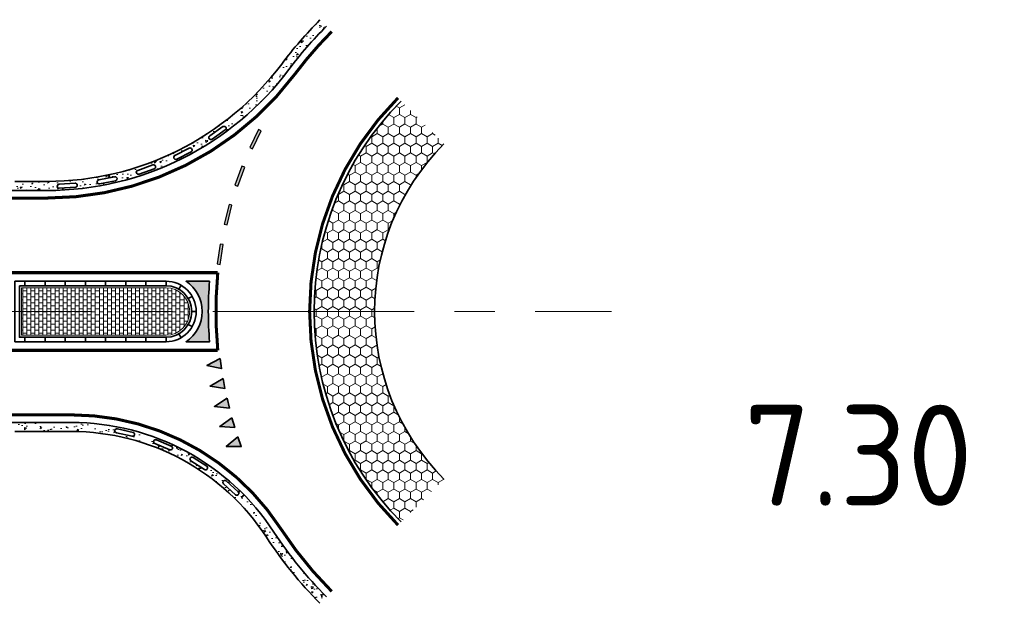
# Model space of a CAD drawing. Header units: metres. Extents: x -699 to 2316, y -1199 to 781.
# Tile 53 of 256: x 457 to 506, y -444 to -415. Entities that reach past the tile are written whole.
import ezdxf

# ---------------------------------------------------------------- set-up
doc = ezdxf.new("R2010")
doc.units = ezdxf.units.M
doc.linetypes.add('AM-AS', pattern=[16, 10, -2, 2, -2])
doc.linetypes.add('VH-RWSBAND', pattern=[24, 10, -2, 2, -2, 2, -2, 2, -2])
for name, color, linetype, lineweight in [('B-WE-AM-AS-G', 10, 'AM-AS', 18), ('N-WE-VH-KANTOPSLUITING_TROTTOIRBAND_RWS-G', 210, 'VH-RWSBAND', 35), ('N-WE-VH-KANTVERHARDING-G', 210, 'Continuous', 35), ('N-WE-VH-STOOTBAND-G', 7, 'Continuous', 35), ('N-WE-VH-VERHARDING_ASFALT_CONSTRUCTIE-A', 252, 'Continuous', 18), ('N-WE-VH-VERHARDING_BETON-G', 252, 'Continuous', 35), ('N-WE-VH-VERHARDING_BETONSTRAATSTEEN-A', 252, 'Continuous', 18), ('N-WE-VW-MARKERING_DWARS_DRIEHOEK_5070-G', 7, 'VW-HAAIETAND70-L-N', 35), ('N-WE-VW-MARKERING_LANGS-S', 7, 'Continuous', 25), ('N-WE-VW-MARKERING_LANGS_STREEP_DOORGETROKKEN_010-G', 7, 'Continuous', 13), ('N-WE-VW-MARKERING_LANGS_STREEP_DOORGETROKKEN_015-G', 7, 'Continuous', 13), ('N-WE-VW-MARKERING_PUNTSTUK-G', 7, 'Continuous', 35), ('X-XX-AL-T50', 130, 'Continuous', 50)]:
    doc.layers.add(name, color=color, linetype=linetype, lineweight=lineweight)
doc.styles.add('NLCS-ISO-ANNOTATIEF-T50', font='NLCS-ISO.ttf', dxfattribs={"height": 5})
doc.linetypes.add('VW-HAAIETAND70-L-N', pattern='A,0,-0.5,[149,NLCS.SHX,S=1,R=0,X=-0.625,Y=0],-0.5', length=1)
pattern_1 = [(270, (0, 0), (0.2749629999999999, -0.4762500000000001), [0.3175, -0.635]), (29.99999999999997, (0, 0), (0.2749630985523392, 0.4762499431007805), [0.3175, -0.635]), (329.9999999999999, (0, 0), (0.5499260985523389, -5.689921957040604e-08), [-0.635, 0.3175])]
pattern_2 = [(230.0000000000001, (-384.1798174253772, -318.4196694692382), (-0.9109233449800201, 0.07969542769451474), [0.09525, -1.04775]), (175.0000000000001, (-384.1798174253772, -318.4196694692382), (0.1762171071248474, -0.9552842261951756), [0.0762, -0.83820292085]), (280.4514447, (-384.2557274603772, -318.4130282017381), (-0.7347062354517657, -0.875588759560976), [0.08095004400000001, -0.890451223]), (226.1842000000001, (-384.1798174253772, -318.6736694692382), (-1.35539520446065, 0.2102116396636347), [0.142875, -1.571625]), (276.6355576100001, (-384.2927669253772, -318.6561519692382), (-1.187020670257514, -1.237130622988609), [0.1214251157, -1.3356780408]), (171.1841511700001, (-384.1798174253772, -318.6736694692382), (-1.187020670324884, -1.237130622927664), [0.11429983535, -1.2572986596]), (201, (-384.3068174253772, -318.6101694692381), (-0.7580719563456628, 0.5113259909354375), [0.09525, -1.04775]), (146, (-384.3068174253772, -318.6101694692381), (-0.3090101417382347, -0.9209398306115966), [0.0762, -0.8382]), (251.4514450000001, (-384.3699900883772, -318.5675589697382), (-1.067082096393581, -0.409613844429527), [0.08095004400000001, -0.8904496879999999]), (217.5000000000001, (-384.1798174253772, -318.4196694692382), (-0.01544301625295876, -0.4227751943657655), [0, -0.82804, 0, -0.8509000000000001, 0, -0.8413750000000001]), (187.5, (-384.1798174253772, -318.4196694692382), (-0.3340983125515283, -0.5009028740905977), [0, -0.48514, 0, -0.80899, 0, -0.320675]), (147.5, (-383.8966074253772, -318.4196694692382), (-0.677952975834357, 0.0286437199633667), [0, -0.3174999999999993, 0, -0.9905999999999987, 0, -1.314449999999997]), (137.5, (-383.7696074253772, -318.4196694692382), (-0.7406459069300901, -0.1271324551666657), [0, -0.41275, 0, -0.65786, 0, -0.93345])]

# ---------------------------------------------------------------- blocks, each defined once
blk = doc.blocks.new('NLCS_Haai70')
at = {"linetype": 'Continuous'}
blk.add_hatch(color=256, dxfattribs=at).paths.add_polyline_path([(-0.25, 0), (0.2499999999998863, 2.273736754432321e-13), (2.842170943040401e-14, -0.7000000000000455)])
blk.add_lwpolyline([(-0.25, 0), (0.2499999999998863, 2.273736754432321e-13), (2.842170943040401e-14, -0.7000000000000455)], close=True, dxfattribs=at)
blk = doc.blocks.new('N-SVW-MARKERING_LANGS_STREEP_11_015')
blk.add_hatch(color=256).paths.add_polyline_path([(0, 0.07499999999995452), (-1.387778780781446e-17, -0.0750000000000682), (0.9999999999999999, -0.0750000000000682), (0.9999999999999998, 0.07499999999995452)])
at = {"flags": 128}
blk.add_lwpolyline([(-1.387778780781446e-17, -0.0750000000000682), (1, -0.0750000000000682), (1, 0.07499999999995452), (0, 0.07499999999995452)], close=True, dxfattribs=at)
blk = doc.blocks.new('NLCS_Rotondepoot_7.3_R20_2fo')
at = {"layer": 'N-WE-VH-VERHARDING_ASFALT_CONSTRUCTIE-A'}
h = blk.add_hatch(dxfattribs=at)
h.set_pattern_fill('AR-CONC', color=256, scale=0.005, angle=180, style=0)
h.set_pattern_definition(pattern_2)
edge = h.paths.add_edge_path()
edge.add_arc((6.696154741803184e-11, 1.058424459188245e-10), 20.00000000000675, 135.0000000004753, 143.130102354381, ccw=False)
edge.add_line((-14.14213562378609, 14.14213562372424), (-14.46033367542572, 14.46033367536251))
edge.add_arc((6.582467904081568e-11, 1.049329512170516e-10), 20.45000000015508, 135.0000000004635, 143.130102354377)
edge.add_arc((-28.00000000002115, 21), 14.54999999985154, 270, 323.1301023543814, ccw=False)
edge.add_line((-28.00000000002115, 6.45000000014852), (-29.60000000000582, 6.450000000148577))
edge.add_line((-29.60000000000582, 6.45000000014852), (-29.60000000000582, 6))
edge.add_line((-29.60000000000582, 6), (-28.00000000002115, 6))
edge.add_arc((-28.00000000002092, 21), 14.99999999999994, 269.9999999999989, 323.1301023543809)
edge = h.paths.add_edge_path(flags=16)
edge.add_line((-19.15910317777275, 8.999644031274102), (-19.81568746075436, 8.54259143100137))
edge.add_arc((-19.87281903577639, 8.624664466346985), 0.09999999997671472, 124.84202808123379, 304.84202808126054, ccw=False)
edge.add_line((-19.9299506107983, 8.706737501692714), (-19.27336632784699, 9.163790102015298))
edge.add_arc((-19.2162347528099, 9.081717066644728), 0.1000000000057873, -55.15797191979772, 124.8420280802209, ccw=False)
edge = h.paths.add_edge_path(flags=16)
edge.add_line((-20.85644298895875, 7.917966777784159), (-21.56861733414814, 7.553538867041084))
edge.add_arc((-21.6141708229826, 7.642560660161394), 0.0999999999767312, 117.0993551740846, 297.0993551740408, ccw=False)
edge.add_line((-21.65972431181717, 7.73158245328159), (-20.94754996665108, 8.096010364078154))
edge.add_arc((-20.90199647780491, 8.006988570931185), 0.1000000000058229, -62.90064482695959, 117.09935517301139, ccw=False)
edge = h.paths.add_edge_path(flags=16)
edge.add_line((-22.68403650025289, 7.074823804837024), (-23.4388153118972, 6.809665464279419))
edge.add_arc((-23.47196010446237, 6.904012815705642), 0.09999999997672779, 109.35668226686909, 289.35668226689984, ccw=False)
edge.add_line((-23.50510489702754, 6.998360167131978), (-22.75032608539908, 7.263518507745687))
edge.add_arc((-22.7171812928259, 7.169171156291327), 0.1000000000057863, -70.6433177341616, 109.35668226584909, ccw=False)
edge = h.paths.add_edge_path(flags=16)
edge.add_line((-24.60855986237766, 6.485588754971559), (-25.39218070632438, 6.32453481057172))
edge.add_arc((-25.41231244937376, 6.422487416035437), 0.099999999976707, 101.61400935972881, 281.61400935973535, ccw=False)
edge.add_line((-25.4324441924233, 6.520440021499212), (-24.64882334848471, 6.681493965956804))
edge.add_arc((-24.62869160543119, 6.58354136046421), 0.1000000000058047, -78.38599064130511, 101.61400935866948, ccw=False)
edge = h.paths.add_edge_path(flags=16)
edge.add_line((-26.59492183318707, 6.161005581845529), (-27.39309637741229, 6.106992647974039))
edge.add_arc((-27.3998479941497, 6.20676446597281), 0.0999999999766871, 93.87133645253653, 273.8713364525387, ccw=False)
edge.add_line((-27.40659961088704, 6.306536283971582), (-26.60842506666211, 6.360549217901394))
edge.add_arc((-26.60167344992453, 6.260777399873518), 0.1000000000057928, -86.12866354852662, 93.87133645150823, ccw=False)
h = blk.add_hatch(dxfattribs=at)
h.set_pattern_fill('HONEY', color=256, scale=0.1, angle=90, style=0)
h.set_pattern_definition(pattern_1)
h.paths.add_polyline_path([(-8.308504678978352, 8.308504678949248), (-10.42982502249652, 10.42982502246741, 0.1989123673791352), (-14.7499999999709, 0), (-11.7500000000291, 0, -0.1989123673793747)])
h = blk.add_hatch(dxfattribs=at)
h.set_pattern_fill('HONEY', color=256, scale=0.1, angle=90, style=0)
h.set_pattern_definition(pattern_1)
h.paths.add_polyline_path([(-11.7500000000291, 0), (-14.7499999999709, 0, 0.1989123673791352), (-10.42982502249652, -10.42982502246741), (-8.308504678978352, -8.308504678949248, -0.1989123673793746)])
h = blk.add_hatch(dxfattribs=at)
h.set_pattern_fill('AR-CONC', color=256, scale=0.005, angle=180, style=0)
h.set_pattern_definition(pattern_2)
edge = h.paths.add_edge_path()
edge.add_line((-26.79085664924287, -5.5), (-29.60000000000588, -5.5))
edge.add_line((-29.60000000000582, -5.5), (-29.60000000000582, -5.95000000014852))
edge.add_line((-29.60000000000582, -5.95000000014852), (-26.79085664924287, -5.950000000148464))
edge.add_arc((-26.79085664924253, -17.5), 11.54999999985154, 33.152887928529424, 90.0000000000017, ccw=False)
edge.add_arc((1.307398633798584e-11, -4.934008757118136e-11), 20.45000000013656, 213.1528879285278, 224.9999999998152)
edge.add_line((-14.46033367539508, -14.46033367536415), (-14.14213562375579, -14.14213562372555))
edge.add_arc((1.216449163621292e-11, -4.843059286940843e-11), 19.99999999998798, 213.1528879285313, 224.9999999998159, ccw=False)
edge.add_arc((-26.79085664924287, -17.5), 12.00000000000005, 33.15288792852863, 90)
edge = h.paths.add_edge_path(flags=16)
edge.add_line((-24.51418979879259, -5.812964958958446), (-23.73453232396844, -5.992225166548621))
edge.add_arc((-23.75693984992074, -6.08968235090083), 0.1000000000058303, -102.94850606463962, 77.05149393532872, ccw=False)
edge.add_line((-23.77934737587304, -6.187139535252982), (-24.55900485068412, -6.00787932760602))
edge.add_arc((-24.5365973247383, -5.910422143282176), 0.09999999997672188, 77.05149393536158, 257.0514939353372, ccw=False)
edge = h.paths.add_edge_path(flags=16)
edge.add_line((-22.57543003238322, -6.364463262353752), (-21.83718235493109, -6.67266833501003))
edge.add_arc((-21.87570798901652, -6.764949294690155), 0.1000000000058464, -112.65965513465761, 67.34034486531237, ccw=False)
edge.add_line((-21.91423362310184, -6.857230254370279), (-22.65248130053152, -6.549025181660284))
edge.add_arc((-22.6139556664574, -6.456744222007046), 0.09999999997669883, 67.34034486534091, 247.3403448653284, ccw=False)
edge = h.paths.add_edge_path(flags=16)
edge.add_line((-20.75747879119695, -7.235091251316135), (-20.08179810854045, -7.663408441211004))
edge.add_arc((-20.13533775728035, -7.747868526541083), 0.1000000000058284, -122.3708042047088, 57.62919579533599, ccw=False)
edge.add_line((-20.18887740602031, -7.832328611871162), (-20.86455808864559, -7.404011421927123))
edge.add_arc((-20.81101843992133, -7.319551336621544), 0.09999999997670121, 57.6291957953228, 237.6291957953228, ccw=False)
edge = h.paths.add_edge_path(flags=16)
edge.add_line((-19.11243614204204, -8.399897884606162), (-18.51868656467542, -8.936052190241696))
edge.add_arc((-18.58570585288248, -9.010270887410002), 0.1000000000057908, -132.08195327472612, 47.91804672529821, ccw=False)
edge.add_line((-18.6527251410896, -9.084489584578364), (-19.24647471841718, -8.548335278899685))
edge.add_arc((-19.17945543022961, -8.474116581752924), 0.09999999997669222, 47.91804672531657, 227.9180467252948, ccw=False)
at = {"layer": 'N-WE-VH-VERHARDING_BETONSTRAATSTEEN-A'}
h = blk.add_hatch(dxfattribs=at)
h.set_pattern_fill('VB-KLINKERVERHARDING', color=256, scale=0.2, style=0, pattern_type=2)
h.set_pattern_definition([(0, (-2, 82.2882512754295), (0.2, 0.15), [0.2, -0.2]), (90, (-2, 82.2882512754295), (-0.2, 1.224606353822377e-17), [])])
edge = h.paths.add_edge_path()
edge.add_line((-29.27499999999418, 1.174999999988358), (-29.27499999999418, -1.174999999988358))
edge.add_line((-29.27499999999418, -1.174999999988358), (-22.10000000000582, -1.174999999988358))
edge.add_arc((-22.10000000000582, 0), 1.175000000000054, 270, 450)
edge.add_line((-22.10000000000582, 1.174999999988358), (-29.27499999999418, 1.174999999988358))
at = {"layer": 'N-WE-VW-MARKERING_PUNTSTUK-G'}
h = blk.add_hatch(color=256, dxfattribs=at)
edge = h.paths.add_edge_path()
edge.add_line((-19.93739111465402, 1.5), (-21.10501256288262, 1.5))
edge.add_arc((-22.10000000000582, 0), 1.800000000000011, -56.44269023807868, 56.44269023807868, ccw=False)
edge.add_line((-21.10501256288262, -1.5), (-19.93739111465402, -1.5))
edge.add_arc((-2, 0), 18.00000000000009, 175.2198081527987, 184.7801918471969, ccw=False)
at = {"layer": 'B-WE-AM-AS-G'}
blk.add_lwpolyline([(-99.77888202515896, 0), (0, 0)], dxfattribs=at)
at = {"layer": 'N-WE-VH-KANTOPSLUITING_TROTTOIRBAND_RWS-G'}
for p, q in [((-29.10000000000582, 1.275000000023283), (-29.10000000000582, 1.500000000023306)), ((-28.10000000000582, 1.275000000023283), (-28.10000000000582, 1.500000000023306)), ((-27.10000000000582, 1.275000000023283), (-27.10000000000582, 1.500000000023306)), ((-26.10000000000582, 1.275000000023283), (-26.10000000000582, 1.500000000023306)), ((-25.10000000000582, 1.275000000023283), (-25.10000000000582, 1.500000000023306)), ((-24.10000000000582, 1.275000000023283), (-24.10000000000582, 1.500000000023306)), ((-23.10000000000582, 1.275000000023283), (-23.10000000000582, 1.500000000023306)), ((-22.10000000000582, 1.275000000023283), (-22.10000000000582, 1.500000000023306)), ((-29.10000000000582, -1.5), (-29.10000000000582, -1.274999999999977)), ((-28.10000000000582, -1.5), (-28.10000000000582, -1.274999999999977)), ((-27.10000000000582, -1.5), (-27.10000000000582, -1.274999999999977)), ((-26.10000000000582, -1.5), (-26.10000000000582, -1.274999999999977)), ((-25.10000000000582, -1.5), (-25.10000000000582, -1.274999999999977)), ((-24.10000000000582, -1.5), (-24.10000000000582, -1.274999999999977)), ((-23.10000000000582, -1.5), (-23.10000000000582, -1.274999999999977)), ((-22.10000000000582, -1.5), (-22.10000000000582, -1.274999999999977))]:
    blk.add_line(p, q, dxfattribs=at)
at = {"layer": 'N-WE-VH-KANTVERHARDING-G', "flags": 128}
for points in [[(-99.77888202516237, 3.750000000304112), (-67.2821080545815, 3.74999999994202, 0.02492232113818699), (-47.38136424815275, 4.742561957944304), (-37.28838872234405, 5.751859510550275, -0.02492232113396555), (-32.31320277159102, 6), (-28.00000000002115, 6, 0.2360679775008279), (-15.99999999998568, 12.00000000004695, -0.03548915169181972), (-14.14213562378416, 14.14213562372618)], [(-10.42982502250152, 10.42982502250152, 0.4142135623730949), (-10.42982502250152, -10.42982502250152)], [(-8.308504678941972, 8.308504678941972, 0.4142135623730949), (-8.308504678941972, -8.308504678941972)], [(-14.14213562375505, -14.14213562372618, -0.05173887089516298), (-16.7442854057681, -10.93750000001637, 0.2532576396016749), (-26.79085664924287, -5.5), (-32.28826496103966, -5.5, -0.0249223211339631), (-37.2634509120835, -5.251859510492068), (-42.35642643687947, -4.742561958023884, 0.02492232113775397), (-62.25717024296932, -3.750000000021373), (-99.77888202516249, -3.750000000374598)]]:
    blk.add_lwpolyline(points, format="xyb", dxfattribs=at)
blk.add_lwpolyline([(-29.60000000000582, 1.5), (-29.60000000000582, -1.5), (-22.10000000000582, -1.5, 0.9999999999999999), (-22.10000000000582, 1.5)], format="xyb", close=True, dxfattribs=at)
for points in [[(-29.10000000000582, 1.275000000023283), (-29.10000000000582, 1.500000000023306)], [(-28.10000000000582, 1.275000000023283), (-28.10000000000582, 1.500000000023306)], [(-27.10000000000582, 1.275000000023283), (-27.10000000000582, 1.500000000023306)], [(-26.10000000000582, 1.275000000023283), (-26.10000000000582, 1.500000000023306)], [(-25.10000000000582, 1.275000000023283), (-25.10000000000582, 1.500000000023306)], [(-24.10000000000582, 1.275000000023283), (-24.10000000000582, 1.500000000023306)], [(-23.10000000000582, 1.275000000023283), (-23.10000000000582, 1.500000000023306)], [(-22.10000000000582, 1.275000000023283), (-22.10000000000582, 1.500000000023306)], [(-21.46307823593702, 1.104516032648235), (-21.35068027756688, 1.299430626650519)], [(-20.99648580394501, 0.638655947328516), (-20.80174800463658, 0.7513599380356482)], [(-20.82499999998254, 0), (-20.60000000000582, 0)], [(-20.99648580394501, -0.6386559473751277), (-20.80174800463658, -0.7513599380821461)], [(-29.10000000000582, -1.5), (-29.10000000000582, -1.274999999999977)], [(-28.10000000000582, -1.5), (-28.10000000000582, -1.274999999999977)], [(-27.10000000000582, -1.5), (-27.10000000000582, -1.274999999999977)], [(-26.10000000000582, -1.5), (-26.10000000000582, -1.274999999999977)], [(-25.10000000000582, -1.5), (-25.10000000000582, -1.274999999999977)], [(-24.10000000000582, -1.5), (-24.10000000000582, -1.274999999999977)], [(-23.10000000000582, -1.5), (-23.10000000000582, -1.274999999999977)], [(-22.10000000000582, -1.5), (-22.10000000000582, -1.274999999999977)], [(-21.46307823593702, -1.104516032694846), (-21.35068027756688, -1.299430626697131)]]:
    blk.add_lwpolyline(points, dxfattribs=at)
at = {"layer": 'N-WE-VH-KANTVERHARDING-G'}
blk.add_lwpolyline([(-29.375, 1.275000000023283), (-29.375, -1.275000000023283), (-22.10000000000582, -1.275000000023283, 0.9999999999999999), (-22.10000000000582, 1.275000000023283)], format="xyb", close=True, dxfattribs=at)
at = {"layer": 'N-WE-VH-STOOTBAND-G', "flags": 128}
for points in [[(-19.15910317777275, 8.999644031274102), (-19.81568746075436, 8.54259143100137, -1), (-19.9299506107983, 8.706737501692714), (-19.27336632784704, 9.163790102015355, -1)], [(-20.85644298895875, 7.917966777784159), (-21.56861733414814, 7.553538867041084, -1), (-21.65972431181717, 7.73158245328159), (-20.94754996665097, 8.09601036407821, -1)], [(-22.68403650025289, 7.074823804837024), (-23.43881531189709, 6.809665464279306, -1), (-23.50510489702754, 6.998360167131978), (-22.75032608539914, 7.26351850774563, -1)], [(-26.59492183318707, 6.161005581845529), (-27.39309637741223, 6.106992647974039, -1), (-27.40659961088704, 6.306536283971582), (-26.60842506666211, 6.360549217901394, -1)], [(-24.60855986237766, 6.485588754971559), (-25.39218070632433, 6.324534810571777, -1), (-25.4324441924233, 6.520440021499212), (-24.64882334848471, 6.681493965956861, -1)], [(-24.51418979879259, -5.812964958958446), (-23.73453232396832, -5.992225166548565, -1), (-23.77934737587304, -6.187139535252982), (-24.55900485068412, -6.00787932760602, -1)], [(-22.57543003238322, -6.364463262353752), (-21.83718235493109, -6.67266833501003, -1), (-21.91423362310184, -6.857230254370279), (-22.65248130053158, -6.549025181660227, -1)], [(-20.75747879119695, -7.235091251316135), (-20.0817981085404, -7.663408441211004, -1), (-20.18887740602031, -7.832328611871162), (-20.86455808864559, -7.40401142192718, -1)], [(-19.11243614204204, -8.399897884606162), (-18.51868656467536, -8.93605219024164, -1), (-18.6527251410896, -9.084489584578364), (-19.24647471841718, -8.548335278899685, -1)]]:
    blk.add_lwpolyline(points, format="xyb", close=True, dxfattribs=at)
at = {"layer": 'N-WE-VH-VERHARDING_BETON-G'}
for p, q in [((-29.60000000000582, 6.45000000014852), (-28.00000000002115, 6.45000000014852)), ((-26.79085664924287, -5.95000000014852), (-29.60000000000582, -5.95000000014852))]:
    blk.add_line(p, q, dxfattribs=at)
for centre, radius, start, end in [((6.673417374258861e-11, 1.060698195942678e-10), 20.4500000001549, 135.0000000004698, 143.1301023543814), ((-28.00000000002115, 21), 14.54999999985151, 270, 323.1301023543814), ((-26.79085664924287, -17.5), 11.54999999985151, 33.1528879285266, 90), ((1.284661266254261e-11, -4.922640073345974e-11), 20.45000000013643, 213.1528879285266, 224.9999999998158)]:
    blk.add_arc(centre, radius, start, end, dxfattribs=at)
at = {"layer": 'N-WE-VH-VERHARDING_BETONSTRAATSTEEN-A'}
blk.add_lwpolyline([(-29.27499999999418, 1.174999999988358), (-29.27499999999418, -1.174999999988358), (-22.10000000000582, -1.174999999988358, 1), (-22.10000000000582, 1.174999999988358)], format="xyb", close=True, dxfattribs=at)
at = {"layer": 'N-WE-VW-MARKERING_LANGS_STREEP_DOORGETROKKEN_010-G', "const_width": 0.15}
blk.add_lwpolyline([(-10.58892404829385, 10.58892404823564, 0.4142135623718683), (-10.58892404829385, -10.58892404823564)], format="xyb", dxfattribs=at)
at = {"layer": 'N-WE-VW-MARKERING_LANGS_STREEP_DOORGETROKKEN_015-G', "const_width": 0.15, "flags": 128}
for points in [[(-73.76340469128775, 3.125000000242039), (-69.76340469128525, 3.125000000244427, 0.02492232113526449), (-49.86266088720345, 4.117561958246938), (-37.25107482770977, 5.378720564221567, -0.02492232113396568), (-32.31320277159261, 5.625), (-28.00000000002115, 5.625, 0.2360679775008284), (-15.6999999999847, 11.77500000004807, -0.03548915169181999), (-13.876970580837, 13.87697058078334)], [(-73.76340469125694, -0.2250000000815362), (-51.60374067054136, -0.2250000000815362), (-34.60374067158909, -1.924999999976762), (-19.53036097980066, -1.924999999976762, -0.04916312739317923), (-19.53036097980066, 1.924999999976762), (-34.60374067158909, 1.924999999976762), (-51.60374067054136, 0.2250000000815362), (-73.76340469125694, 0.2250000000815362)], [(-13.87697058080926, -13.87697058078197, -0.05173887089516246), (-16.43033005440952, -10.73242187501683, 0.2532576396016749), (-26.79085664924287, -5.125), (-32.28826496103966, -5.125, -0.02492232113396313), (-37.22613701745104, -4.878720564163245), (-44.83772307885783, -4.117561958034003, 0.02492232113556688), (-64.7384668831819, -3.125000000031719), (-73.76340469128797, -3.125000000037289)]]:
    blk.add_lwpolyline(points, format="xyb", dxfattribs=at)
at = {"layer": 'N-WE-VW-MARKERING_PUNTSTUK-G'}
blk.add_lwpolyline([(-19.93739111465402, 1.5), (-21.10501256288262, 1.5, -0.5366750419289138), (-21.10501256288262, -1.5), (-19.93739111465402, -1.5, -0.04173925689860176)], format="xyb", close=True, dxfattribs=at)
at = {"layer": 'N-WE-VW-MARKERING_DWARS_DRIEHOEK_5070-G'}
for p, rotation in [((-19.37854200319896, -2.58352662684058), 277.593832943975), ((-19.22157010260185, -3.56843702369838), 280.5170870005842), ((-19.01457373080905, -4.54406050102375), 283.4403410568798), ((-18.75809159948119, -5.5078579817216), 286.36359511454), ((-18.45279120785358, -6.457321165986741), 289.2868491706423)]:
    blk.add_blockref('NLCS_Haai70', p, dxfattribs=dict(at, rotation=rotation))
at = {"layer": 'N-WE-VW-MARKERING_LANGS-S'}
for p, rotation in [((-17.44248906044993, 8.994453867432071), 244.1691960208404), ((-18.26610635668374, 7.175652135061), 250.0035169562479), ((-18.90066092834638, 5.282579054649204), 255.8517999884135), ((-19.33958483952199, 3.334828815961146), 261.6761989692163)]:
    blk.add_blockref('N-SVW-MARKERING_LANGS_STREEP_11_015', p, dxfattribs=dict(at, rotation=rotation))

msp = doc.modelspace()

# ---------------------------------------------------------------- block references
msp.add_blockref('NLCS_Rotondepoot_7.3_R20_2fo', (486.2070062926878, -429.1891546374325))

# ---------------------------------------------------------------- texts
at = {"layer": 'X-XX-AL-T50', "style": 'NLCS-ISO-ANNOTATIEF-T50'}
msp.add_text('7.30', height=5, dxfattribs=at).set_placement((492.7813590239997, -438.8136916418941))

doc.saveas('drawing.dxf')
